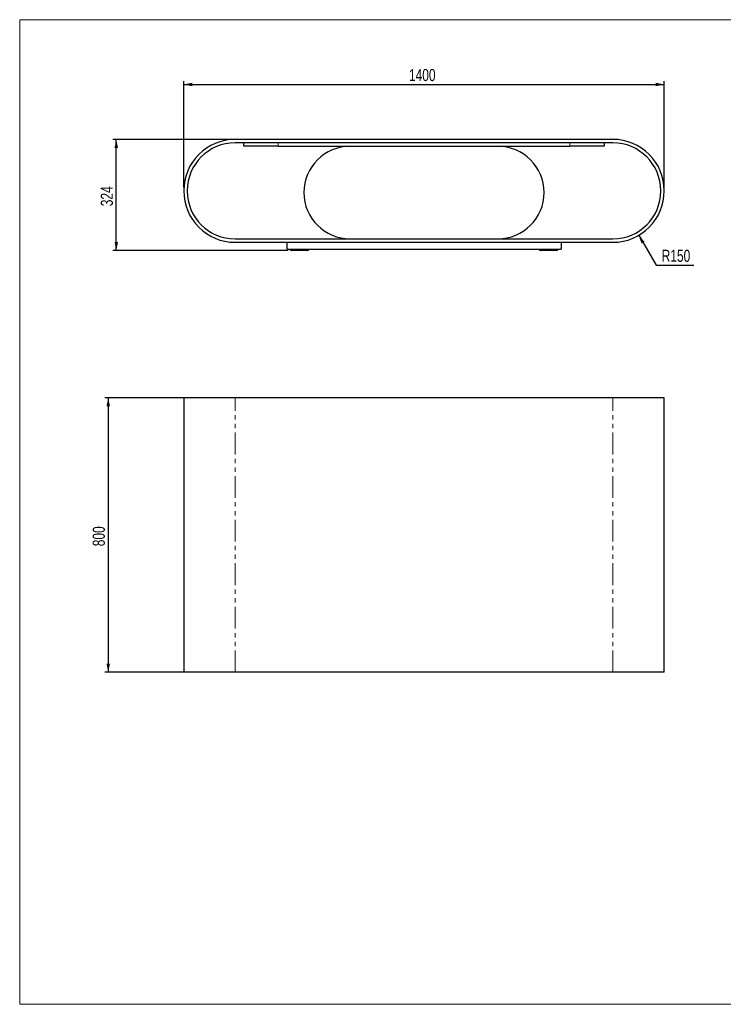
# Model space of a CAD drawing. Header units: millimetres. Extents: x 50 to 4150, y 50 to 2920.
# Tile 1 of 5: x 50 to 2100, y 50 to 2920. Entities that reach past the tile are written whole.
import ezdxf

# ---------------------------------------------------------------- set-up
doc = ezdxf.new("R2010")
doc.units = ezdxf.units.MM
doc.header["$LTSCALE"] = 10
doc.linetypes.add('PHANTOM', pattern=[12.7, 6.35, -1.27, 1.27, -1.27, 1.27, -1.27])
doc.layers.add('ANNOTAZIONI', color=8, linetype='Continuous')
doc.styles.add('SLDTEXTSTYLE4', font='ARIALN.TTF', dxfattribs={"width": 0.87})
doc.dimstyles.new('SLDDIMSTYLE0', dxfattribs={"dimtxt": 35, "dimasz": 25, "dimexe": 0, "dimexo": 0.0625, "dimgap": 8.75, "dimtad": 1, "dimdec": 1, "dimrnd": 1e-09, "dimzin": 12, "dimdsep": 46, "dimtxsty": 'SLDTEXTSTYLE4', "dimsah": 1, "dimcen": 0.09, "dimadec": 0, "dimazin": 3, "dimtfac": 1, "dimtdec": 1, "dimtofl": 0, "dimtmove": 0, "dimatfit": 3, "dimfxl": 1, "dimfrac": 2, "dimtolj": 1, "dimtzin": 12, "dimarcsym": 0})
doc.dimstyles.new('SLDDIMSTYLE1', dxfattribs={"dimtxt": 35, "dimasz": 25, "dimexe": 0, "dimexo": 0.0625, "dimgap": 8.75, "dimtad": 0, "dimtih": 1, "dimtoh": 1, "dimdec": 1, "dimrnd": 1e-09, "dimzin": 12, "dimdsep": 46, "dimtxsty": 'SLDTEXTSTYLE4', "dimsah": 1, "dimcen": 0, "dimadec": 0, "dimazin": 3, "dimtfac": 1, "dimtdec": 1, "dimtofl": 0, "dimtmove": 0, "dimatfit": 3, "dimfxl": 1, "dimfrac": 2, "dimtolj": 1, "dimtzin": 12, "dimarcsym": 0})

# ---------------------------------------------------------------- blocks, each defined once
blk = doc.blocks.new('_D')
at = {"layer": 'ANNOTAZIONI'}
for p, q in [((667.9, 2571.1), (321.4, 2571.1)), ((331.4, 2247.1), (331.4, 2571.1)), ((831.9, 2247.1), (321.4, 2247.1))]:
    blk.add_line(p, q, dxfattribs=at)
for points in [[(331.4, 2571.1), (326.3, 2546.1), (336.5, 2546.1)], [(331.4, 2247.1), (336.5, 2272.1), (326.3, 2272.1)]]:
    blk.add_solid(points, dxfattribs=at)
at = {"layer": 'ANNOTAZIONI', "insert": (286.3, 2376.2), "char_height": 35, "attachment_point": 1, "rotation": 90, "style": 'SLDTEXTSTYLE4'}
blk.add_mtext('324', dxfattribs=at)
blk = doc.blocks.new('_D_1')
at = {"layer": 'ANNOTAZIONI'}
for p, q in [((527.9, 2431.1), (527.9, 2741.1)), ((527.9, 2731.1), (1927.9, 2731.1)), ((1927.9, 2431.1), (1927.9, 2741.1))]:
    blk.add_line(p, q, dxfattribs=at)
for points in [[(527.9, 2731.1), (552.9, 2726), (552.9, 2736.2)], [(1927.9, 2731.1), (1902.9, 2736.2), (1902.9, 2726)]]:
    blk.add_solid(points, dxfattribs=at)
at = {"layer": 'ANNOTAZIONI', "insert": (1184.1, 2776.2), "char_height": 35, "attachment_point": 1, "style": 'SLDTEXTSTYLE4'}
blk.add_mtext('1400', dxfattribs=at)
blk = doc.blocks.new('_D_2')
at = {"layer": 'ANNOTAZIONI'}
for p, q in [((1853.6, 2291.5), (1904.6, 2204.3)), ((1904.6, 2204.3), (2014.6, 2204.3))]:
    blk.add_line(p, q, dxfattribs=at)
blk.add_solid([(1853.6, 2291.5), (1861.8, 2267.4), (1870.6, 2272.5)], dxfattribs=at)
at = {"layer": 'ANNOTAZIONI', "insert": (1920.4, 2249.4), "char_height": 35, "attachment_point": 1, "style": 'SLDTEXTSTYLE4'}
blk.add_mtext('R150', dxfattribs=at)
blk = doc.blocks.new('_D_4')
at = {"layer": 'ANNOTAZIONI'}
for p, q in [((667.9, 1818), (297.9, 1818)), ((307.9, 1818), (307.9, 1018)), ((667.9, 1018), (297.9, 1018))]:
    blk.add_line(p, q, dxfattribs=at)
for points in [[(307.9, 1818), (302.9, 1793), (313, 1793)], [(307.9, 1018), (313, 1043), (302.9, 1043)]]:
    blk.add_solid(points, dxfattribs=at)
at = {"layer": 'ANNOTAZIONI', "insert": (262.8, 1385.1), "char_height": 35, "attachment_point": 1, "rotation": 90, "style": 'SLDTEXTSTYLE4'}
blk.add_mtext('800', dxfattribs=at)

msp = doc.modelspace()

# ---------------------------------------------------------------- linework, layer by layer
at = {"color": 7, "linetype": 'Continuous', "lineweight": 18}
for p, q in [((4150, 2920), (50, 2920)), ((50, 2920), (50, 50)), ((50, 50), (4150, 50))]:
    msp.add_line(p, q, dxfattribs=at)
at = {"color": 7, "linetype": 'Continuous', "lineweight": 25}
for p, q in [((1777.95, 2571.08), (677.95, 2571.08)), ((1777.95, 2561.08), (677.95, 2561.08)), ((702.95, 2551.08), (702.95, 2561.08)), ((1752.95, 2561.08), (1752.95, 2551.08)), ((802.95, 2551.08), (702.95, 2551.08)), ((802.95, 2551.08), (1652.95, 2551.08)), ((1752.95, 2551.08), (1652.95, 2551.08)), ((677.95, 2281.08), (1777.95, 2281.08)), ((677.95, 2271.08), (1777.95, 2271.08)), ((827.95, 2271.08), (827.95, 2251.08)), ((1627.95, 2271.08), (1627.95, 2251.08)), ((827.95, 2251.08), (1627.95, 2251.08)), ((888.45, 2247.08), (841.95, 2247.08)), ((1613.95, 2247.08), (1567.45, 2247.08)), ((527.95, 1818), (527.95, 1018)), ((677.95, 1818), (527.95, 1818)), ((1777.95, 1818), (677.95, 1818)), ((1927.95, 1818), (1777.95, 1818)), ((1927.95, 1018), (1927.95, 1818)), ((677.95, 1018), (527.95, 1018)), ((1777.95, 1018), (677.95, 1018)), ((1927.95, 1018), (1777.95, 1018))]:
    msp.add_line(p, q, dxfattribs=at)
at = {"color": 8, "linetype": 'PHANTOM', "lineweight": 18}
for p, q in [((802.95, 2561.08), (802.95, 2551.08)), ((1652.95, 2551.08), (1652.95, 2561.08)), ((841.95, 2251.08), (841.95, 2247.08)), ((888.45, 2251.08), (888.45, 2247.08)), ((1567.45, 2247.08), (1567.45, 2251.08)), ((1613.95, 2247.08), (1613.95, 2251.08)), ((677.95, 1018), (677.95, 1818)), ((1777.95, 1018), (1777.95, 1818))]:
    msp.add_line(p, q, dxfattribs=at)
at = {"color": 7, "linetype": 'Continuous', "lineweight": 25}
for centre, radius, start, end in [((677.95, 2421.08), 150, 90, 270), ((677.95, 2421.08), 140, 90, 270), ((1777.95, 2421.08), 150, 270, 90), ((1777.95, 2421.08), 140, 270, 90), ((1012.95, 2416.08), 135, 90, 270), ((1442.95, 2416.08), 135, 270, 90), ((841.95, 2251.08), 4, 180, 270), ((888.45, 2251.08), 4, 270, 0), ((1567.45, 2251.08), 4, 180, 270), ((1613.95, 2251.08), 4, 270, 0)]:
    msp.add_arc(centre, radius, start, end, dxfattribs=at)

# ---------------------------------------------------------------- dimensions: what is measured, and where the dimension line sits
at = {"layer": 'ANNOTAZIONI'}
dim = msp.add_linear_dim(base=(1927.95, 2731.08), p1=(527.95, 2421.08), p2=(1927.95, 2421.08), dimstyle='SLDDIMSTYLE0', dxfattribs=at)
dim.commit()
dim.dimension.update_dxf_attribs({"geometry": '_D_1', "text_midpoint": (1227.95, 2731.08), "dimtype": 160})
for base, p1, p2, picture, middle in [((331.4, 2571.08), (841.95, 2247.08), (677.95, 2571.08), '_D', (331.4, 2409.08)), ((307.95, 1018), (677.95, 1818), (677.95, 1018), '_D_4', (307.95, 1418))]:
    dim = msp.add_linear_dim(base=base, p1=p1, p2=p2, angle=90, dimstyle='SLDDIMSTYLE0', dxfattribs=at)
    dim.commit()
    dim.dimension.update_dxf_attribs({"geometry": picture, "text_midpoint": middle, "dimtype": 160})
dim = msp.add_radius_dim(center=(1777.95, 2421.08), mpoint=(1853.59, 2291.55), dimstyle='SLDDIMSTYLE1', dxfattribs=at)
dim.commit()
dim.dimension.update_dxf_attribs({"geometry": '_D_2', "text_midpoint": (1967.53, 2231.5), "dimtype": 164})

doc.saveas('drawing.dxf')
